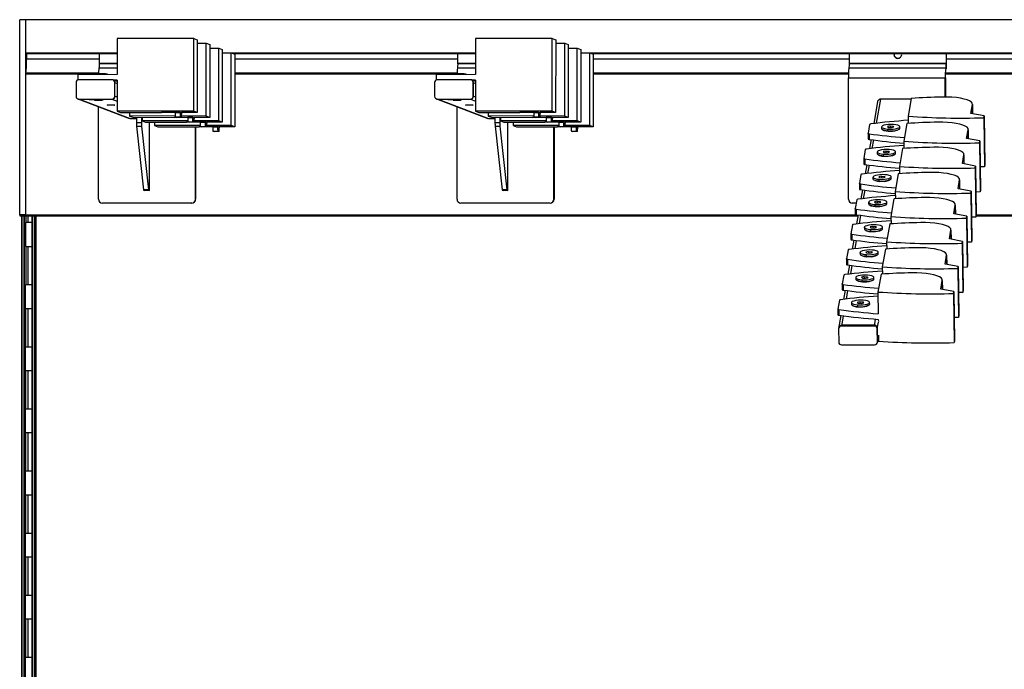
# Model space of a CAD drawing. Header units: millimetres. Extents: x -507 to 502, y -1200 to 1200.
# Tile 3 of 9: x -507 to 1, y -208 to 127. Entities that reach past the tile are written whole.
import ezdxf

# ---------------------------------------------------------------- set-up
doc = ezdxf.new("R2010")
doc.units = ezdxf.units.MM

msp = doc.modelspace()

# ---------------------------------------------------------------- linework, layer by layer
at = {"color": 7, "linetype": 'Continuous', "lineweight": 25}
for p, q in [((493.92, 126.7), (-507.02, 126.7)), ((-507.02, 26.2), (-507.02, 126.7)), ((-504.02, 126.7), (-504.02, 26.2)), ((-456.76, 117), (-456.78, 98.5)), ((-417.27, 116.98), (-456.76, 117)), ((-417.3, 79.49), (-417.27, 116.98)), ((-417.27, 116.98), (-415.5, 116.31)), ((-271.96, 117), (-271.97, 98.5)), ((-232.47, 116.98), (-271.96, 117)), ((-232.5, 79.49), (-232.47, 116.98)), ((-232.47, 116.98), (-230.69, 116.31)), ((-415.5, 116.31), (-415.53, 78.82)), ((-415.5, 114.56), (-410.82, 114.54)), ((-410.85, 77.05), (-410.82, 114.54)), ((-410.82, 114.54), (-409.05, 113.87)), ((-409.05, 113.87), (-409.08, 76.37)), ((-409.05, 112.12), (-404.37, 112.1)), ((-404.4, 74.6), (-404.37, 112.1)), ((-404.37, 112.1), (-402.6, 111.42)), ((-230.69, 116.31), (-230.72, 78.82)), ((-230.69, 114.56), (-226.02, 114.54)), ((-226.05, 77.05), (-226.02, 114.54)), ((-226.02, 114.54), (-224.24, 113.87)), ((-224.24, 113.87), (-224.27, 76.37)), ((-224.24, 112.12), (-219.57, 112.1)), ((-219.6, 74.6), (-219.57, 112.1)), ((-219.57, 112.1), (-217.79, 111.42)), ((-504.02, 109.7), (-456.77, 109.7)), ((-456.77, 109.2), (-504, 109.2)), ((-503.46, 109.2), (-503.46, 106.5)), ((-465.87, 104.31), (-465.88, 109.2)), ((-402.6, 111.42), (-402.63, 73.93)), ((-402.6, 109.7), (-271.96, 109.7)), ((-402.6, 109.67), (-397.92, 109.65)), ((-397.95, 72.16), (-397.92, 109.65)), ((-397.92, 109.65), (-396.15, 108.98)), ((-271.96, 109.2), (-396.73, 109.2)), ((-396.15, 108.98), (-396.18, 71.49)), ((-281.07, 104.31), (-281.08, 109.2)), ((-217.79, 111.42), (-217.82, 73.93)), ((-217.8, 109.7), (490.92, 109.7)), ((-217.8, 109.67), (-213.12, 109.65)), ((-213.15, 72.16), (-213.12, 109.65)), ((-213.12, 109.65), (-211.34, 108.98)), ((490.92, 109.2), (-211.92, 109.2)), ((-211.34, 108.98), (-211.37, 71.49)), ((-79.28, 104.31), (-79.29, 109.2)), ((-54.32, 106.75), (-54.2, 106.86)), ((-29.35, 109.2), (-29.34, 104.31)), ((-29.22, 104.42), (-29.23, 109.2)), ((-503.46, 106.5), (-465.88, 106.5)), ((-456.77, 101.7), (-466.14, 101.7)), ((-465.87, 104.2), (-465.87, 104.31)), ((-465.87, 104.31), (-456.77, 104.31)), ((-465.87, 104.2), (-456.77, 104.2)), ((-396.15, 106.5), (-281.07, 106.5)), ((-271.97, 101.7), (-281.34, 101.7)), ((-281.07, 104.2), (-281.07, 104.31)), ((-281.07, 104.31), (-271.97, 104.31)), ((-281.07, 104.2), (-271.97, 104.2)), ((-211.35, 106.5), (-79.29, 106.5)), ((-29.45, 101.7), (-79.56, 101.7)), ((-79.28, 104.31), (-29.34, 104.31)), ((-79.28, 104.2), (-79.28, 104.31)), ((-79.28, 104.2), (-29.34, 104.2)), ((-29.34, 104.2), (-29.34, 104.31)), ((-29.23, 106.5), (74.55, 106.5)), ((-29.22, 104.2), (-29.22, 104.42)), ((-470.98, 98.7), (-504.02, 98.7)), ((-466.34, 99.2), (-504, 99.2)), ((-476.87, 95.7), (-476.86, 98.35)), ((-456.78, 98.5), (-476.86, 98.35)), ((-471.13, 98.68), (-471.13, 98.41)), ((-466.23, 98.44), (-466.23, 98.76)), ((-281.54, 99.2), (-396.16, 99.2)), ((-286.18, 98.7), (-396.16, 98.7)), ((-271.97, 98.5), (-292.06, 98.35)), ((-292.06, 95.7), (-292.06, 98.35)), ((-281.43, 98.44), (-281.43, 98.76)), ((-79.76, 99.2), (-211.35, 99.2)), ((-79.77, 98.7), (-211.35, 98.7)), ((-79.79, 96.7), (-29.84, 96.7)), ((-79.79, 34.2), (-79.79, 96.7)), ((-29.84, 86.86), (-29.84, 96.7)), ((74.07, 98.7), (-29.72, 98.7)), ((-29.72, 96.7), (-29.72, 86.86)), ((74.08, 99.2), (-29.7, 99.2)), ((-477.95, 94.26), (-477.96, 87.26)), ((-459.47, 95.76), (-476.45, 95.76)), ((-456.78, 94.85), (-458.94, 95.66)), ((-456.78, 95.5), (-458.48, 95.49)), ((-457.98, 87.26), (-457.97, 94.26)), ((-457.97, 94.26), (-456.78, 93.81)), ((-457.91, 87.24), (-457.9, 94.24)), ((-456.78, 95.5), (-456.79, 79.5)), ((-293.15, 94.26), (-293.15, 87.26)), ((-274.66, 95.76), (-291.65, 95.76)), ((-271.98, 94.85), (-274.13, 95.66)), ((-271.97, 95.5), (-273.68, 95.49)), ((-273.17, 87.26), (-273.17, 94.26)), ((-273.17, 94.26), (-271.98, 93.81)), ((-273.1, 87.24), (-273.1, 94.24)), ((-271.97, 95.5), (-271.99, 79.5)), ((-456.79, 86.81), (-457.98, 87.26)), ((-271.98, 86.81), (-273.17, 87.26)), ((-476.99, 85.86), (-450.42, 75.8)), ((-476.46, 85.76), (-459.48, 85.76)), ((-449.89, 75.7), (-476.46, 85.76)), ((-476.39, 85.74), (-459.41, 85.74)), ((-469.26, 85.61), (-469.26, 85.57)), ((-466.38, 34.2), (-466.38, 81.84)), ((-466.33, 85.14), (-466.33, 85.21)), ((-459.88, 82.7), (-459.88, 82.77)), ((-459.48, 85.76), (-456.79, 84.74)), ((-292.18, 85.86), (-265.62, 75.8)), ((-291.65, 85.76), (-274.67, 85.76)), ((-265.09, 75.7), (-291.65, 85.76)), ((-291.59, 85.74), (-274.6, 85.74)), ((-284.45, 85.61), (-284.45, 85.57)), ((-281.57, 34.2), (-281.57, 81.84)), ((-281.53, 85.14), (-281.53, 85.21)), ((-275.08, 82.7), (-275.08, 82.77)), ((-274.67, 85.76), (-271.98, 84.74)), ((-64.78, 84.42), (-66.71, 73.2)), ((-63.3, 85.7), (-65.43, 73.36)), ((-47.47, 85.7), (-63.3, 85.7)), ((-47.39, 86.18), (-48.97, 76.98)), ((-16.6, 78.45), (-15.82, 82.98)), ((-15.82, 82.98), (-15.77, 78.29)), ((-15.75, 78.29), (-15.81, 83.16)), ((-417.3, 79.49), (-456.79, 79.5)), ((-456.79, 79.5), (-455.11, 78.86)), ((-455.11, 78.86), (-433.91, 78.82)), ((-450.34, 78.85), (-450.34, 77.06)), ((-426.8, 77.09), (-450.34, 77.06)), ((-450.34, 77.06), (-448.66, 76.42)), ((-448.66, 76.42), (-427.46, 76.37)), ((-446.8, 76.41), (-446.8, 73.6)), ((-444.3, 76.4), (-444.3, 73.6)), ((-443.89, 76.4), (-443.89, 74.61)), ((-426.83, 78.82), (-433.91, 78.82)), ((-426.17, 76.37), (-427.46, 76.37)), ((-426.83, 79.12), (-424.33, 79.12)), ((-426.83, 79.12), (-426.83, 78.63)), ((-424.33, 78.63), (-426.83, 78.63)), ((-426.74, 76.59), (-424.24, 76.59)), ((-426.74, 76.59), (-426.11, 76.35)), ((-423.61, 76.35), (-426.11, 76.35)), ((-424.33, 79.12), (-423.52, 78.82)), ((-424.33, 78.63), (-424.33, 79.12)), ((-423.61, 76.35), (-424.24, 76.59)), ((-420.38, 76.37), (-423.6, 76.37)), ((-410.85, 77.05), (-423.54, 77.09)), ((-415.53, 78.82), (-423.52, 78.82)), ((-423.52, 78.82), (-423.52, 78.32)), ((-420.38, 76.68), (-417.88, 76.68)), ((-420.38, 76.68), (-420.38, 76.18)), ((-417.88, 76.18), (-420.38, 76.18)), ((-417.88, 76.68), (-417.07, 76.37)), ((-417.88, 76.18), (-417.88, 76.68)), ((-415.53, 78.82), (-417.3, 79.49)), ((-409.08, 76.37), (-417.07, 76.37)), ((-417.07, 76.37), (-417.07, 75.87)), ((-409.08, 76.37), (-410.85, 77.05)), ((-232.5, 79.49), (-271.99, 79.5)), ((-271.99, 79.5), (-270.3, 78.86)), ((-270.3, 78.86), (-249.11, 78.82)), ((-265.54, 78.85), (-265.54, 77.06)), ((-241.99, 77.09), (-265.54, 77.06)), ((-265.54, 77.06), (-263.85, 76.42)), ((-263.85, 76.42), (-242.66, 76.37)), ((-261.99, 76.41), (-261.99, 73.6)), ((-259.5, 76.4), (-259.5, 73.6)), ((-259.09, 76.4), (-259.09, 74.61)), ((-242.02, 78.82), (-249.11, 78.82)), ((-241.36, 76.37), (-242.66, 76.37)), ((-242.02, 79.12), (-239.53, 79.12)), ((-242.02, 79.12), (-242.02, 78.63)), ((-239.53, 78.63), (-242.02, 78.63)), ((-241.93, 76.59), (-239.44, 76.59)), ((-241.93, 76.59), (-241.31, 76.35)), ((-238.81, 76.35), (-241.31, 76.35)), ((-239.53, 79.12), (-238.71, 78.82)), ((-239.53, 78.63), (-239.53, 79.12)), ((-238.81, 76.35), (-239.44, 76.59)), ((-235.58, 76.37), (-238.79, 76.37)), ((-226.05, 77.05), (-238.73, 77.09)), ((-230.72, 78.82), (-238.71, 78.82)), ((-238.71, 78.82), (-238.71, 78.32)), ((-235.57, 76.68), (-235.58, 76.18)), ((-233.08, 76.18), (-235.58, 76.18)), ((-235.57, 76.68), (-233.08, 76.68)), ((-233.08, 76.68), (-232.26, 76.37)), ((-233.08, 76.18), (-233.08, 76.68)), ((-230.72, 78.82), (-232.5, 79.49)), ((-224.27, 76.37), (-232.26, 76.37)), ((-232.26, 76.37), (-232.26, 75.87)), ((-224.27, 76.37), (-226.05, 77.05)), ((-48.97, 76.98), (-48.93, 73.28)), ((-9.83, 77.18), (-16.6, 78.45)), ((-9.99, 76.23), (-9.83, 77.18)), ((-9.99, 76.23), (-9.68, 50.92)), ((-9.83, 77.18), (-9.52, 51.88)), ((-449.89, 75.7), (-450.42, 75.81)), ((-446.8, 75.7), (-449.89, 75.7)), ((-444.3, 73.6), (-446.8, 73.6)), ((-446.74, 71.76), (-444.24, 71.76)), ((-446.74, 71.76), (-443.13, 39.01)), ((-444.24, 71.76), (-440.63, 39.01)), ((-420.35, 74.65), (-443.89, 74.61)), ((-443.89, 74.61), (-442.21, 73.98)), ((-442.21, 73.98), (-421.01, 73.93)), ((-440.15, 38.69), (-440.15, 73.97)), ((-437.44, 73.96), (-437.44, 72.17)), ((-413.9, 72.21), (-437.44, 72.17)), ((-437.44, 72.17), (-435.76, 71.53)), ((-435.76, 71.53), (-414.56, 71.49)), ((-419.72, 73.93), (-421.01, 73.93)), ((-420.29, 74.15), (-417.79, 74.15)), ((-420.29, 74.15), (-419.66, 73.91)), ((-417.16, 73.91), (-419.66, 73.91)), ((-417.16, 73.91), (-417.79, 74.15)), ((-413.93, 73.93), (-417.15, 73.93)), ((-404.4, 74.6), (-417.09, 74.65)), ((-416.43, 34.2), (-416.43, 71.49)), ((-416.31, 71.49), (-416.31, 34.2)), ((-413.27, 71.49), (-414.56, 71.49)), ((-413.93, 74.24), (-411.43, 74.24)), ((-413.93, 74.24), (-413.93, 73.74)), ((-411.43, 73.74), (-413.93, 73.74)), ((-413.84, 71.7), (-411.34, 71.7)), ((-413.84, 71.7), (-413.21, 71.47)), ((-410.71, 71.47), (-413.21, 71.47)), ((-411.43, 74.24), (-410.62, 73.93)), ((-411.43, 73.74), (-411.43, 74.24)), ((-410.71, 71.47), (-411.34, 71.7)), ((-407.48, 71.49), (-410.7, 71.49)), ((-397.95, 72.16), (-410.64, 72.2)), ((-402.63, 73.93), (-410.62, 73.93)), ((-410.62, 73.93), (-410.62, 73.43)), ((-407.48, 71.79), (-404.98, 71.79)), ((-407.48, 71.79), (-407.48, 71.3)), ((-404.98, 71.3), (-407.48, 71.3)), ((-404.98, 71.79), (-404.17, 71.49)), ((-404.98, 71.3), (-404.98, 71.79)), ((-402.63, 73.93), (-404.4, 74.6)), ((-396.18, 71.49), (-404.17, 71.49)), ((-404.17, 71.49), (-404.17, 70.99)), ((-396.18, 71.49), (-397.95, 72.16)), ((-265.09, 75.7), (-265.62, 75.81)), ((-261.99, 75.7), (-265.09, 75.7)), ((-259.5, 73.6), (-261.99, 73.6)), ((-261.94, 71.76), (-259.44, 71.76)), ((-261.94, 71.76), (-258.32, 39.01)), ((-259.44, 71.76), (-255.83, 39.01)), ((-235.54, 74.65), (-259.09, 74.61)), ((-259.09, 74.61), (-257.41, 73.98)), ((-257.41, 73.98), (-236.21, 73.93)), ((-255.35, 38.69), (-255.35, 73.97)), ((-252.64, 73.96), (-252.64, 72.17)), ((-229.1, 72.21), (-252.64, 72.17)), ((-252.64, 72.17), (-250.96, 71.53)), ((-250.96, 71.53), (-229.76, 71.49)), ((-234.91, 73.93), (-236.21, 73.93)), ((-235.48, 74.15), (-232.99, 74.15)), ((-235.48, 74.15), (-234.86, 73.91)), ((-232.36, 73.91), (-234.86, 73.91)), ((-232.36, 73.91), (-232.99, 74.15)), ((-229.13, 73.93), (-232.34, 73.93)), ((-219.6, 74.6), (-232.29, 74.65)), ((-231.62, 34.2), (-231.62, 71.49)), ((-231.51, 71.49), (-231.51, 34.2)), ((-228.46, 71.49), (-229.76, 71.49)), ((-229.13, 74.24), (-226.63, 74.24)), ((-229.13, 74.24), (-229.13, 73.74)), ((-226.63, 73.74), (-229.13, 73.74)), ((-229.04, 71.7), (-226.54, 71.7)), ((-229.04, 71.7), (-228.41, 71.47)), ((-225.91, 71.47), (-228.41, 71.47)), ((-226.63, 74.24), (-225.82, 73.93)), ((-226.63, 73.74), (-226.63, 74.24)), ((-225.91, 71.47), (-226.54, 71.7)), ((-222.68, 71.49), (-225.89, 71.49)), ((-213.15, 72.16), (-225.84, 72.2)), ((-217.82, 73.93), (-225.82, 73.93)), ((-225.82, 73.93), (-225.82, 73.43)), ((-222.68, 71.79), (-220.18, 71.79)), ((-222.68, 71.79), (-222.68, 71.3)), ((-220.18, 71.3), (-222.68, 71.3)), ((-220.18, 71.79), (-219.37, 71.49)), ((-220.18, 71.3), (-220.18, 71.79)), ((-217.82, 73.93), (-219.6, 74.6)), ((-211.37, 71.49), (-219.37, 71.49)), ((-219.37, 71.49), (-219.37, 70.99)), ((-211.37, 71.49), (-213.15, 72.16)), ((-68.86, 72.78), (-69.65, 68.18)), ((-62.69, 71.48), (-62.68, 70.63)), ((-58.34, 71.98), (-59.63, 71.66)), ((-59.63, 71.66), (-59.26, 71.23)), ((-59.26, 71.23), (-57.61, 71.11)), ((-58.34, 71.98), (-56.69, 71.86)), ((-58.34, 71.98), (-58.33, 71.16)), ((-57.61, 71.11), (-56.33, 71.42)), ((-56.33, 71.42), (-56.69, 71.86)), ((-56.69, 71.34), (-56.69, 71.86)), ((-53.25, 70.75), (-53.26, 71.6)), ((-49.61, 73.24), (-51.2, 64.04)), ((-407.39, 69.26), (-404.89, 69.26)), ((-407.39, 69.26), (-406.76, 69.02)), ((-404.26, 69.02), (-406.76, 69.02)), ((-404.26, 69.02), (-404.89, 69.26)), ((-222.59, 69.26), (-220.09, 69.26)), ((-222.59, 69.26), (-221.96, 69.02)), ((-219.46, 69.02), (-221.96, 69.02)), ((-219.46, 69.02), (-220.09, 69.26)), ((-69.65, 68.16), (-69.61, 65.27)), ((-69.16, 67.95), (-69.13, 65.05)), ((-62.51, 70.31), (-62.3, 70.12)), ((-59.41, 69.51), (-59.42, 70.37)), ((-53.68, 70.17), (-53.48, 70.37)), ((-53.62, 70.22), (-53.42, 70.42)), ((-18.83, 65.51), (-18.05, 70.04)), ((-18.05, 70.04), (-17.99, 65.35)), ((-17.97, 65.35), (-18.03, 70.22)), ((-68.13, 64.91), (-68.93, 60.26)), ((-66.91, 64.74), (-67.65, 60.41)), ((-51.2, 64.04), (-51.15, 60.34)), ((-12.05, 64.24), (-18.83, 65.51)), ((-12.22, 63.28), (-12.05, 64.24)), ((-12.22, 63.28), (-11.91, 37.98)), ((-12.05, 64.24), (-11.74, 38.93)), ((-71.08, 59.84), (-71.87, 55.23)), ((-64.92, 58.54), (-64.91, 57.69)), ((-64.73, 57.36), (-64.52, 57.17)), ((-60.57, 59.04), (-61.85, 58.72)), ((-61.85, 58.72), (-61.49, 58.29)), ((-61.63, 56.57), (-61.64, 57.42)), ((-61.49, 58.29), (-59.84, 58.17)), ((-60.57, 59.04), (-58.92, 58.92)), ((-60.57, 59.04), (-60.56, 58.22)), ((-59.84, 58.17), (-58.55, 58.48)), ((-58.55, 58.48), (-58.92, 58.92)), ((-58.91, 58.4), (-58.92, 58.92)), ((-55.91, 57.23), (-55.7, 57.43)), ((-55.85, 57.28), (-55.64, 57.48)), ((-55.48, 57.81), (-55.49, 58.66)), ((-51.84, 60.3), (-53.42, 51.1)), ((-21.05, 52.57), (-20.27, 57.1)), ((-20.27, 57.1), (-20.22, 52.41)), ((-20.2, 52.41), (-20.26, 57.28)), ((-71.87, 55.22), (-71.84, 52.32)), ((-71.39, 55.01), (-71.35, 52.11)), ((-70.36, 51.97), (-71.16, 47.32)), ((-69.13, 51.8), (-69.88, 47.47)), ((-53.42, 51.1), (-53.38, 47.4)), ((-14.28, 51.3), (-21.05, 52.57)), ((-14.44, 50.34), (-14.28, 51.3)), ((-14.28, 51.3), (-13.97, 25.99)), ((-9.68, 50.92), (-11.89, 50.85)), ((-9.52, 51.88), (-9.68, 50.92)), ((-73.31, 46.9), (-74.1, 42.29)), ((-62.79, 46.09), (-64.08, 45.78)), ((-64.08, 45.78), (-63.71, 45.35)), ((-62.79, 46.09), (-61.14, 45.98)), ((-62.79, 46.09), (-62.78, 45.28)), ((-60.78, 45.54), (-61.14, 45.98)), ((-61.14, 45.45), (-61.14, 45.98)), ((-57.7, 44.86), (-57.71, 45.72)), ((-54.07, 47.36), (-55.65, 38.16)), ((-14.44, 50.34), (-14.13, 25.04)), ((-74.1, 42.28), (-74.06, 39.38)), ((-73.61, 42.07), (-73.58, 39.17)), ((-67.14, 45.6), (-67.13, 44.75)), ((-66.96, 44.42), (-66.75, 44.23)), ((-63.86, 43.63), (-63.87, 44.48)), ((-63.71, 45.35), (-62.06, 45.23)), ((-62.06, 45.23), (-60.78, 45.54)), ((-58.13, 44.29), (-57.93, 44.48)), ((-58.07, 44.34), (-57.87, 44.54)), ((-23.28, 39.63), (-22.5, 44.16)), ((-22.5, 44.16), (-22.44, 39.47)), ((-22.42, 39.47), (-22.49, 44.34)), ((-440.63, 39.01), (-443.13, 39.01)), ((-443.09, 38.86), (-440.6, 38.86)), ((-443.09, 38.86), (-442.65, 38.69)), ((-440.15, 38.69), (-442.65, 38.69)), ((-440.6, 38.86), (-440.15, 38.69)), ((-255.83, 39.01), (-258.32, 39.01)), ((-258.29, 38.86), (-255.79, 38.86)), ((-258.29, 38.86), (-257.85, 38.69)), ((-255.35, 38.69), (-257.85, 38.69)), ((-255.79, 38.86), (-255.35, 38.69)), ((-72.58, 39.03), (-73.38, 34.38)), ((-71.36, 38.86), (-72.1, 34.53)), ((-55.65, 38.16), (-55.6, 34.46)), ((-16.5, 38.36), (-23.28, 39.63)), ((-16.67, 37.4), (-16.5, 38.36)), ((-16.67, 37.4), (-16.36, 12.1)), ((-16.5, 38.36), (-16.19, 13.05)), ((-11.91, 37.98), (-14.11, 37.91)), ((-11.74, 38.93), (-11.91, 37.98)), ((-418.31, 32.2), (-464.38, 32.2)), ((-416.31, 34.2), (-416.43, 34.2)), ((-233.51, 32.2), (-279.57, 32.2)), ((-231.51, 34.2), (-231.62, 34.2)), ((-75.83, 32.2), (-77.79, 32.2)), ((-75.53, 33.96), (-76.32, 29.35)), ((-69.37, 32.66), (-69.36, 31.81)), ((-69.18, 31.48), (-68.97, 31.29)), ((-65.02, 33.15), (-66.3, 32.84)), ((-66.3, 32.84), (-65.94, 32.4)), ((-66.08, 30.69), (-66.1, 31.54)), ((-65.94, 32.4), (-64.29, 32.29)), ((-65.02, 33.15), (-63.37, 33.04)), ((-65.02, 33.15), (-65.01, 32.34)), ((-64.29, 32.29), (-63, 32.6)), ((-63, 32.6), (-63.37, 33.04)), ((-63.36, 32.51), (-63.37, 33.04)), ((-60.36, 31.35), (-60.15, 31.54)), ((-60.3, 31.4), (-60.1, 31.6)), ((-59.93, 31.92), (-59.94, 32.78)), ((-56.29, 34.42), (-57.87, 25.22)), ((-25.5, 26.69), (-24.72, 31.22)), ((-24.72, 31.22), (-24.67, 26.53)), ((-24.65, 26.53), (-24.71, 31.4)), ((-504.02, 26.2), (-507.02, 26.2)), ((-506.99, 25.7), (-500.76, 25.7)), ((-506.01, 25.7), (-506.01, -1200)), ((-505.67, -1199.65), (-505.67, 25.7)), ((-504.87, 25.7), (-504.87, -1198.85)), ((-504.51, -1198.5), (-504.51, 25.7)), ((-504.02, 26.2), (-75.61, 26.2)), ((-504, 25.7), (-74.88, 25.7)), ((-503.83, 25.7), (-503.83, 22.2)), ((-502.81, 25.7), (-502.81, 22.2)), ((-500.76, 25.7), (-500.76, -1194.75)), ((-500.43, -1194.4), (-500.43, 25.7)), ((-499.63, 25.7), (-499.63, -1193.6)), ((-499.26, -1193.25), (-499.26, 25.7)), ((-498.74, 25.7), (-498.74, -1193.25)), ((-498.57, -1192.55), (-498.57, 25.7)), ((-76.32, 29.34), (-76.29, 26.44)), ((-75.84, 29.12), (-75.8, 26.23)), ((-74.81, 26.09), (-75.61, 21.44)), ((-73.58, 25.92), (-74.33, 21.59)), ((-18.73, 25.42), (-25.5, 26.69)), ((-18.89, 24.46), (-18.73, 25.42)), ((-18.73, 25.42), (-18.42, 0.11)), ((-13.97, 25.99), (-14.13, 25.04)), ((-14.02, 25.7), (78.96, 25.7)), ((-13.97, 26.2), (78.22, 26.2)), ((-503.98, 22.2), (-503.98, 9.8)), ((-500.76, 22.2), (-503.98, 22.2)), ((-77.76, 21.02), (-78.55, 16.41)), ((-58.52, 21.48), (-60.1, 12.28)), ((-57.87, 25.22), (-57.83, 21.52)), ((-18.89, 24.46), (-18.58, -0.85)), ((-14.13, 25.04), (-16.34, 24.97)), ((-78.55, 16.4), (-78.51, 13.5)), ((-78.06, 16.18), (-78.03, 13.29)), ((-71.59, 19.72), (-71.58, 18.87)), ((-71.41, 18.54), (-71.2, 18.35)), ((-67.24, 20.21), (-68.53, 19.9)), ((-68.53, 19.9), (-68.16, 19.46)), ((-68.31, 17.75), (-68.32, 18.6)), ((-68.16, 19.46), (-66.51, 19.35)), ((-67.24, 20.21), (-65.59, 20.09)), ((-67.24, 20.21), (-67.23, 19.4)), ((-66.51, 19.35), (-65.23, 19.66)), ((-65.23, 19.66), (-65.59, 20.09)), ((-65.59, 19.57), (-65.59, 20.09)), ((-62.58, 18.41), (-62.38, 18.6)), ((-62.53, 18.46), (-62.32, 18.65)), ((-62.15, 18.98), (-62.16, 19.84)), ((-27.73, 13.75), (-26.95, 18.27)), ((-26.95, 18.27), (-26.89, 13.59)), ((-26.88, 13.59), (-26.94, 18.46)), ((-77.03, 13.15), (-77.83, 8.5)), ((-75.81, 12.98), (-76.55, 8.65)), ((-60.1, 12.28), (-60.05, 8.58)), ((-20.95, 12.48), (-27.73, 13.75)), ((-21.12, 11.52), (-20.95, 12.48)), ((-21.12, 11.52), (-20.81, -13.79)), ((-20.95, 12.48), (-20.64, -12.83)), ((-16.36, 12.1), (-18.56, 12.03)), ((-16.19, 13.05), (-16.36, 12.1)), ((-503.98, 9.8), (-500.76, 9.8)), ((-503.83, 9.8), (-503.83, -9.8)), ((-502.81, 9.8), (-502.81, -9.8)), ((-79.98, 8.07), (-80.77, 3.47)), ((-73.82, 6.78), (-73.81, 5.93)), ((-73.63, 5.6), (-73.42, 5.41)), ((-69.47, 7.27), (-70.75, 6.96)), ((-70.75, 6.96), (-70.39, 6.52)), ((-70.53, 4.81), (-70.55, 5.66)), ((-70.39, 6.52), (-68.74, 6.4)), ((-69.47, 7.27), (-67.82, 7.15)), ((-69.47, 7.27), (-69.46, 6.46)), ((-68.74, 6.4), (-67.45, 6.72)), ((-67.45, 6.72), (-67.82, 7.15)), ((-67.81, 6.63), (-67.82, 7.15)), ((-64.81, 5.47), (-64.6, 5.66)), ((-64.75, 5.52), (-64.55, 5.71)), ((-64.38, 6.04), (-64.39, 6.9)), ((-60.74, 8.54), (-62.32, -0.66)), ((-29.95, 0.81), (-29.18, 5.33)), ((-29.18, 5.33), (-29.12, 0.65)), ((-29.1, 0.65), (-29.16, 5.52)), ((-80.77, 3.46), (-80.74, 0.56)), ((-80.29, 3.24), (-80.25, 0.35)), ((-79.26, 0.2), (-80.06, -4.44)), ((-78.03, 0.04), (-78.78, -4.29)), ((-23.18, -0.46), (-29.95, 0.81)), ((-18.42, 0.11), (-18.58, -0.85)), ((-82.21, -4.87), (-83, -9.47)), ((-62.97, -4.41), (-64.55, -13.6)), ((-62.32, -0.66), (-62.28, -4.36)), ((-23.34, -1.42), (-23.18, -0.46)), ((-23.34, -1.42), (-23.03, -26.73)), ((-23.18, -0.46), (-22.87, -25.77)), ((-18.58, -0.85), (-20.79, -0.91)), ((-503.98, -22.2), (-503.98, -9.8)), ((-503.98, -9.8), (-500.76, -9.8)), ((-83, -9.48), (-82.96, -12.38)), ((-82.51, -9.7), (-82.48, -12.6)), ((-76.04, -6.16), (-76.03, -7.02)), ((-75.86, -7.34), (-75.65, -7.53)), ((-71.69, -5.67), (-72.98, -5.98)), ((-72.98, -5.98), (-72.61, -6.42)), ((-72.76, -8.13), (-72.77, -7.28)), ((-72.61, -6.42), (-70.96, -6.54)), ((-71.69, -5.67), (-70.04, -5.79)), ((-71.69, -5.67), (-71.68, -6.48)), ((-70.96, -6.54), (-69.68, -6.22)), ((-69.68, -6.22), (-70.04, -5.79)), ((-70.04, -6.31), (-70.04, -5.79)), ((-67.03, -7.47), (-66.83, -7.28)), ((-66.98, -7.42), (-66.77, -7.23)), ((-66.6, -6.9), (-66.61, -6.04)), ((-32.18, -12.14), (-31.4, -7.61)), ((-31.4, -7.61), (-31.34, -12.29)), ((-31.33, -12.3), (-31.39, -7.42)), ((-81.48, -12.74), (-82.28, -17.38)), ((-80.26, -12.91), (-81, -17.23)), ((-64.55, -13.6), (-64.41, -24.81)), ((-25.4, -13.4), (-32.18, -12.14)), ((-25.57, -14.36), (-25.4, -13.4)), ((-25.57, -14.36), (-25.26, -39.67)), ((-25.4, -13.4), (-25.09, -38.71)), ((-20.81, -13.79), (-23.01, -13.85)), ((-20.64, -12.83), (-20.81, -13.79)), ((-84.43, -17.81), (-85.22, -22.41)), ((-78.27, -19.1), (-78.26, -19.96)), ((-78.08, -20.28), (-77.87, -20.47)), ((-73.92, -18.61), (-75.2, -18.93)), ((-75.2, -18.93), (-74.84, -19.36)), ((-74.99, -21.08), (-75, -20.22)), ((-74.84, -19.36), (-73.19, -19.48)), ((-73.92, -18.61), (-72.27, -18.73)), ((-73.92, -18.61), (-73.91, -19.43)), ((-73.19, -19.48), (-71.9, -19.16)), ((-71.9, -19.16), (-72.27, -18.73)), ((-72.26, -19.25), (-72.27, -18.73)), ((-69.26, -20.41), (-69.05, -20.22)), ((-69.2, -20.36), (-69, -20.17)), ((-68.83, -19.84), (-68.84, -18.99)), ((-500.76, -22.2), (-503.98, -22.2)), ((-503.83, -41.8), (-503.83, -22.2)), ((-502.81, -22.2), (-502.81, -41.8)), ((-85.23, -22.42), (-85.19, -25.32)), ((-84.74, -22.64), (-84.7, -25.54)), ((-83.71, -25.68), (-84.86, -32.35)), ((-82.48, -25.85), (-83.4, -31.16)), ((-66.42, -31.16), (-65.8, -27.6)), ((-64.9, -32.61), (-64.31, -29.16)), ((-64.37, -27.71), (-64.36, -28.78)), ((-23.03, -26.73), (-25.24, -26.79)), ((-22.87, -25.77), (-23.03, -26.73)), ((-84.88, -32.61), (-84.79, -39.37)), ((-66.42, -31.16), (-83.4, -31.16)), ((-66.35, -30.77), (-83.33, -30.77)), ((-64.82, -39.37), (-64.9, -32.61)), ((-64.75, -38.98), (-64.83, -32.22)), ((-64.84, -39.62), (-64.24, -36.17)), ((-64.22, -35.92), (-64.82, -39.37)), ((-64.77, -39.23), (-64.75, -38.98)), ((-64.27, -36.32), (-64.23, -38.91)), ((-25.09, -38.71), (-25.26, -39.67)), ((-503.98, -54.2), (-503.98, -41.8)), ((-503.98, -41.8), (-500.76, -41.8)), ((-83.28, -40.82), (-66.3, -40.82)), ((-500.76, -54.2), (-503.98, -54.2)), ((-503.83, -73.8), (-503.83, -54.2)), ((-502.81, -54.2), (-502.81, -73.8)), ((-503.98, -86.2), (-503.98, -73.8)), ((-503.98, -73.8), (-500.76, -73.8)), ((-500.76, -86.2), (-503.98, -86.2)), ((-503.83, -105.8), (-503.83, -86.2)), ((-502.81, -86.2), (-502.81, -105.8)), ((-503.98, -118.2), (-503.98, -105.8)), ((-503.98, -105.8), (-500.76, -105.8)), ((-500.76, -118.2), (-503.98, -118.2)), ((-503.83, -137.8), (-503.83, -118.2)), ((-502.81, -118.2), (-502.81, -137.8)), ((-503.98, -150.2), (-503.98, -137.8)), ((-503.98, -137.8), (-500.76, -137.8)), ((-500.76, -150.2), (-503.98, -150.2)), ((-503.83, -169.8), (-503.83, -150.2)), ((-502.81, -150.2), (-502.81, -169.8)), ((-503.98, -182.2), (-503.98, -169.8)), ((-503.98, -169.8), (-500.76, -169.8)), ((-500.76, -182.2), (-503.98, -182.2)), ((-503.83, -201.8), (-503.83, -182.2)), ((-502.81, -182.2), (-502.81, -201.8)), ((-503.98, -214.2), (-503.98, -201.8)), ((-503.98, -201.8), (-500.76, -201.8))]:
    msp.add_line(p, q, dxfattribs=at)
at = {"color": 7, "linetype": 'Continuous', "lineweight": 25, "flags": 128}
for points in [[(-54.2, 106.86), (-53.44, 107.01), (-52.89, 107.35)], [(-15.82, 82.98), (-15.92, 83.62), (-16.42, 84.24), (-17.31, 84.82), (-18.56, 85.36), (-20.15, 85.83), (-22.03, 86.23), (-24.15, 86.53), (-26.45, 86.74), (-28.86, 86.85), (-31.33, 86.85)], [(-476.92, 85.83), (-476.68, 85.77), (-476.39, 85.74)], [(-476.92, 85.83), (-476.68, 85.77), (-476.39, 85.74)], [(-470.48, 85.55), (-470.99, 85.57), (-471.16, 85.59), (-470.97, 85.61), (-470.44, 85.63), (-469.62, 85.64), (-468.6, 85.65), (-467.47, 85.65), (-466.34, 85.65), (-465.33, 85.64), (-464.53, 85.62)], [(-467.36, 85.53), (-468.46, 85.54), (-469.45, 85.55), (-470.2, 85.56), (-470.63, 85.58), (-470.68, 85.6), (-470.35, 85.62), (-469.67, 85.63), (-468.74, 85.64), (-467.65, 85.64)], [(-464.53, 85.62), (-464.02, 85.6), (-463.86, 85.58), (-464.05, 85.57), (-464.57, 85.55), (-465.39, 85.53), (-466.41, 85.53), (-467.54, 85.52), (-468.67, 85.53), (-469.68, 85.54), (-470.48, 85.55)], [(-469.26, 85.57), (-469.6, 85.58), (-469.63, 85.6), (-469.33, 85.61), (-468.75, 85.62), (-467.99, 85.63), (-467.15, 85.62), (-466.36, 85.62), (-465.75, 85.61)], [(-465.75, 85.61), (-465.41, 85.6), (-465.39, 85.58), (-465.68, 85.57), (-466.26, 85.56), (-467.03, 85.55), (-467.86, 85.55), (-468.65, 85.56), (-469.26, 85.57)], [(-466.33, 85.14), (-467.1, 85.15), (-467.77, 85.15), (-468.23, 85.16), (-468.42, 85.18), (-468.3, 85.19), (-467.9, 85.2), (-467.27, 85.21), (-466.52, 85.21)], [(-467.65, 85.64), (-466.55, 85.64), (-465.56, 85.63), (-464.81, 85.62), (-464.38, 85.6), (-464.33, 85.58), (-464.66, 85.56), (-465.34, 85.55), (-466.27, 85.54), (-467.36, 85.53)], [(-466.52, 85.21), (-465.74, 85.21), (-465.08, 85.2), (-464.61, 85.19), (-464.43, 85.18), (-464.54, 85.16), (-464.95, 85.15), (-465.57, 85.15), (-466.33, 85.14)], [(-459.88, 82.7), (-460.65, 82.7), (-461.32, 82.71), (-461.79, 82.72), (-461.97, 82.73), (-461.86, 82.75), (-461.45, 82.76), (-460.82, 82.77), (-460.07, 82.77)], [(-460.07, 82.77), (-459.3, 82.77), (-458.63, 82.76), (-458.16, 82.75), (-457.98, 82.73), (-458.09, 82.72), (-458.5, 82.71), (-459.12, 82.7), (-459.88, 82.7)], [(-292.12, 85.83), (-291.88, 85.77), (-291.59, 85.74)], [(-292.12, 85.83), (-291.88, 85.77), (-291.59, 85.74)], [(-285.68, 85.55), (-286.19, 85.57), (-286.35, 85.59), (-286.16, 85.61), (-285.63, 85.63), (-284.82, 85.64), (-283.8, 85.65), (-282.67, 85.65), (-281.54, 85.65), (-280.53, 85.64), (-279.73, 85.62)], [(-282.56, 85.53), (-283.66, 85.54), (-284.64, 85.55), (-285.4, 85.56), (-285.83, 85.58), (-285.88, 85.6), (-285.54, 85.62), (-284.87, 85.63), (-283.93, 85.64), (-282.85, 85.64)], [(-279.73, 85.62), (-279.22, 85.6), (-279.05, 85.58), (-279.24, 85.57), (-279.77, 85.55), (-280.59, 85.53), (-281.61, 85.53), (-282.74, 85.52), (-283.87, 85.53), (-284.88, 85.54), (-285.68, 85.55)], [(-284.45, 85.57), (-284.8, 85.58), (-284.82, 85.6), (-284.52, 85.61), (-283.95, 85.62), (-283.18, 85.63), (-282.35, 85.62), (-281.56, 85.62), (-280.95, 85.61)], [(-280.95, 85.61), (-280.61, 85.6), (-280.58, 85.58), (-280.88, 85.57), (-281.46, 85.56), (-282.22, 85.55), (-283.06, 85.55), (-283.84, 85.56), (-284.45, 85.57)], [(-281.53, 85.14), (-282.3, 85.15), (-282.97, 85.15), (-283.43, 85.16), (-283.62, 85.18), (-283.5, 85.19), (-283.1, 85.2), (-282.47, 85.21), (-281.71, 85.21)], [(-282.85, 85.64), (-281.75, 85.64), (-280.76, 85.63), (-280.01, 85.62), (-279.58, 85.6), (-279.53, 85.58), (-279.86, 85.56), (-280.54, 85.55), (-281.47, 85.54), (-282.56, 85.53)], [(-281.71, 85.21), (-280.94, 85.21), (-280.27, 85.2), (-279.81, 85.19), (-279.62, 85.18), (-279.74, 85.16), (-280.14, 85.15), (-280.77, 85.15), (-281.53, 85.14)], [(-275.08, 82.7), (-275.85, 82.7), (-276.52, 82.71), (-276.98, 82.72), (-277.17, 82.73), (-277.05, 82.75), (-276.65, 82.76), (-276.02, 82.77), (-275.26, 82.77)], [(-275.26, 82.77), (-274.49, 82.77), (-273.82, 82.76), (-273.36, 82.75), (-273.17, 82.73), (-273.29, 82.72), (-273.69, 82.71), (-274.32, 82.7), (-275.08, 82.7)], [(-56.53, 72.72), (-57.86, 72.76), (-59.19, 72.71), (-60.42, 72.56), (-61.46, 72.32), (-62.21, 72.03), (-62.63, 71.69), (-62.66, 71.35), (-62.31, 71.01), (-61.62, 70.73), (-60.63, 70.5), (-59.42, 70.37)], [(-59.42, 70.37), (-58.1, 70.32), (-56.76, 70.38), (-55.53, 70.53), (-54.49, 70.76), (-53.74, 71.06), (-53.33, 71.39), (-53.29, 71.74), (-53.64, 72.07), (-54.34, 72.36), (-55.33, 72.58), (-56.53, 72.72)], [(-18.05, 70.04), (-18.14, 70.68), (-18.64, 71.3), (-19.53, 71.88), (-20.79, 72.42), (-22.38, 72.89), (-24.26, 73.28), (-26.37, 73.59), (-28.67, 73.8), (-31.09, 73.91), (-33.56, 73.91)], [(-69.16, 67.95), (-69.27, 67.97), (-69.37, 67.99), (-69.46, 68.01), (-69.53, 68.04), (-69.59, 68.07), (-69.62, 68.11), (-69.65, 68.14), (-69.65, 68.18)], [(-62.68, 70.63), (-62.67, 70.53), (-62.5, 70.3), (-62.16, 70.08), (-61.66, 69.89), (-61.02, 69.72), (-60.26, 69.6), (-59.41, 69.51)], [(-53.48, 70.37), (-53.28, 70.6), (-53.25, 70.75)], [(-69.61, 65.27), (-69.61, 65.24), (-69.59, 65.21), (-69.55, 65.18), (-69.49, 65.15), (-69.42, 65.12), (-69.34, 65.09), (-69.24, 65.07), (-69.13, 65.05)], [(-20.27, 57.1), (-20.37, 57.74), (-20.87, 58.36), (-21.76, 58.94), (-23.01, 59.48), (-24.6, 59.95), (-26.48, 60.34), (-28.6, 60.65), (-30.9, 60.86), (-33.31, 60.97), (-35.78, 60.97)], [(-64.91, 57.69), (-64.89, 57.59), (-64.73, 57.36), (-64.39, 57.14), (-63.88, 56.95), (-63.24, 56.78), (-62.48, 56.66), (-61.63, 56.57)], [(-58.76, 59.78), (-60.08, 59.82), (-61.41, 59.77), (-62.65, 59.62), (-63.69, 59.38), (-64.44, 59.09), (-64.85, 58.75), (-64.88, 58.41), (-64.54, 58.07), (-63.84, 57.79), (-62.85, 57.56), (-61.64, 57.42)], [(-61.64, 57.42), (-60.32, 57.38), (-58.99, 57.44), (-57.75, 57.59), (-56.72, 57.82), (-55.96, 58.12), (-55.55, 58.45), (-55.52, 58.8), (-55.87, 59.13), (-56.56, 59.42), (-57.55, 59.64), (-58.76, 59.78)], [(-55.7, 57.43), (-55.51, 57.66), (-55.48, 57.81)], [(-71.39, 55.01), (-71.5, 55.03), (-71.6, 55.05), (-71.68, 55.07), (-71.76, 55.1), (-71.81, 55.13), (-71.85, 55.17), (-71.87, 55.2), (-71.87, 55.23)], [(-71.84, 52.32), (-71.83, 52.3), (-71.81, 52.27), (-71.78, 52.24), (-71.72, 52.2), (-71.65, 52.18), (-71.56, 52.15), (-71.46, 52.13), (-71.35, 52.11)], [(-60.98, 46.84), (-62.31, 46.88), (-63.64, 46.83), (-64.87, 46.67), (-65.91, 46.44), (-66.66, 46.15), (-67.08, 45.81), (-67.11, 45.46), (-66.76, 45.13), (-66.07, 44.84), (-65.08, 44.62), (-63.87, 44.48)], [(-63.87, 44.48), (-62.55, 44.44), (-61.21, 44.5), (-59.98, 44.65), (-58.94, 44.88), (-58.19, 45.18), (-57.78, 45.51), (-57.75, 45.86), (-58.09, 46.19), (-58.79, 46.48), (-59.78, 46.7), (-60.98, 46.84)], [(-22.5, 44.16), (-22.59, 44.79), (-23.09, 45.41), (-23.98, 46), (-25.24, 46.54), (-26.83, 47.01), (-28.71, 47.4), (-30.82, 47.71), (-33.12, 47.92), (-35.54, 48.02), (-38.01, 48.03)], [(-73.61, 42.07), (-73.72, 42.08), (-73.82, 42.11), (-73.91, 42.13), (-73.98, 42.16), (-74.04, 42.19), (-74.07, 42.22), (-74.1, 42.26), (-74.1, 42.29)], [(-67.13, 44.75), (-67.12, 44.65), (-66.95, 44.42), (-66.61, 44.2), (-66.11, 44.01), (-65.47, 43.84), (-64.71, 43.71), (-63.86, 43.63)], [(-57.93, 44.48), (-57.73, 44.72), (-57.7, 44.86)], [(-74.06, 39.38), (-74.06, 39.36), (-74.04, 39.33), (-74, 39.29), (-73.94, 39.26), (-73.87, 39.23), (-73.79, 39.21), (-73.69, 39.19), (-73.58, 39.17)], [(-69.36, 31.81), (-69.34, 31.71), (-69.18, 31.48), (-68.84, 31.26), (-68.34, 31.06), (-67.69, 30.9), (-66.93, 30.77), (-66.08, 30.69)], [(-63.21, 33.9), (-64.53, 33.94), (-65.87, 33.88), (-67.1, 33.73), (-68.14, 33.5), (-68.89, 33.21), (-69.3, 32.87), (-69.33, 32.52), (-68.99, 32.19), (-68.29, 31.9), (-67.3, 31.68), (-66.1, 31.54)], [(-66.1, 31.54), (-64.77, 31.5), (-63.44, 31.56), (-62.21, 31.71), (-61.17, 31.94), (-60.41, 32.23), (-60, 32.57), (-59.97, 32.92), (-60.32, 33.25), (-61.01, 33.54), (-62, 33.76), (-63.21, 33.9)], [(-60.15, 31.54), (-59.96, 31.78), (-59.93, 31.92)], [(-24.72, 31.22), (-24.82, 31.85), (-25.32, 32.47), (-26.21, 33.06), (-27.46, 33.6), (-29.05, 34.07), (-30.93, 34.46), (-33.05, 34.77), (-35.35, 34.98), (-37.76, 35.08), (-40.23, 35.09)], [(-75.84, 29.12), (-75.95, 29.14), (-76.05, 29.17), (-76.13, 29.19), (-76.21, 29.22), (-76.26, 29.25), (-76.3, 29.28), (-76.32, 29.32), (-76.32, 29.35)], [(-76.29, 26.44), (-76.28, 26.42), (-76.26, 26.39), (-76.23, 26.35), (-76.17, 26.32), (-76.1, 26.29), (-76.01, 26.27), (-75.91, 26.25), (-75.8, 26.23)], [(-65.43, 20.96), (-66.76, 21), (-68.09, 20.94), (-69.32, 20.79), (-70.36, 20.56), (-71.12, 20.26), (-71.53, 19.93), (-71.56, 19.58), (-71.21, 19.25), (-70.52, 18.96), (-69.53, 18.74), (-68.32, 18.6)], [(-68.32, 18.6), (-67, 18.56), (-65.66, 18.62), (-64.43, 18.77), (-63.39, 19), (-62.64, 19.29), (-62.23, 19.63), (-62.2, 19.98), (-62.54, 20.31), (-63.24, 20.6), (-64.23, 20.82), (-65.43, 20.96)], [(-26.95, 18.27), (-27.04, 18.91), (-27.54, 19.53), (-28.43, 20.12), (-29.69, 20.66), (-31.28, 21.13), (-33.16, 21.52), (-35.27, 21.83), (-37.57, 22.04), (-39.99, 22.14), (-42.46, 22.14)], [(-78.06, 16.18), (-78.17, 16.2), (-78.27, 16.22), (-78.36, 16.25), (-78.43, 16.28), (-78.49, 16.31), (-78.52, 16.34), (-78.55, 16.38), (-78.55, 16.41)], [(-71.58, 18.87), (-71.57, 18.77), (-71.4, 18.54), (-71.06, 18.32), (-70.56, 18.12), (-69.92, 17.96), (-69.16, 17.83), (-68.31, 17.75)], [(-62.38, 18.6), (-62.18, 18.84), (-62.15, 18.98)], [(-78.51, 13.5), (-78.51, 13.48), (-78.49, 13.45), (-78.45, 13.41), (-78.4, 13.38), (-78.32, 13.35), (-78.24, 13.33), (-78.14, 13.3), (-78.03, 13.29)], [(-73.81, 5.93), (-73.79, 5.83), (-73.63, 5.6), (-73.29, 5.38), (-72.79, 5.18), (-72.14, 5.02), (-71.38, 4.89), (-70.53, 4.81)], [(-67.66, 8.02), (-68.98, 8.06), (-70.32, 8), (-71.55, 7.85), (-72.59, 7.62), (-73.34, 7.32), (-73.75, 6.99), (-73.78, 6.64), (-73.44, 6.31), (-72.74, 6.02), (-71.75, 5.8), (-70.55, 5.66)], [(-70.55, 5.66), (-69.22, 5.62), (-67.89, 5.67), (-66.66, 5.82), (-65.62, 6.06), (-64.87, 6.35), (-64.45, 6.69), (-64.42, 7.03), (-64.77, 7.37), (-65.46, 7.65), (-66.45, 7.88), (-67.66, 8.02)], [(-64.6, 5.66), (-64.41, 5.9), (-64.38, 6.04)], [(-29.18, 5.33), (-29.27, 5.97), (-29.77, 6.59), (-30.66, 7.18), (-31.91, 7.71), (-33.5, 8.19), (-35.38, 8.58), (-37.5, 8.89), (-39.8, 9.09), (-42.21, 9.2), (-44.68, 9.2)], [(-80.29, 3.24), (-80.4, 3.26), (-80.5, 3.28), (-80.58, 3.31), (-80.66, 3.34), (-80.71, 3.37), (-80.75, 3.4), (-80.77, 3.44), (-80.77, 3.47)], [(-80.74, 0.56), (-80.74, 0.54), (-80.71, 0.5), (-80.68, 0.47), (-80.62, 0.44), (-80.55, 0.41), (-80.46, 0.39), (-80.36, 0.36), (-80.25, 0.35)], [(-69.89, -4.93), (-71.21, -4.88), (-72.54, -4.94), (-73.78, -5.09), (-74.81, -5.32), (-75.57, -5.62), (-75.98, -5.95), (-76.01, -6.3), (-75.66, -6.63), (-74.97, -6.92), (-73.98, -7.14), (-72.77, -7.28)], [(-72.77, -7.28), (-71.45, -7.32), (-70.11, -7.27), (-68.88, -7.12), (-67.84, -6.88), (-67.09, -6.59), (-66.68, -6.25), (-66.65, -5.91), (-66.99, -5.57), (-67.69, -5.29), (-68.68, -5.06), (-69.89, -4.93)], [(-31.4, -7.61), (-31.49, -6.97), (-31.99, -6.35), (-32.88, -5.76), (-34.14, -5.23), (-35.73, -4.76), (-37.61, -4.36), (-39.72, -4.06), (-42.02, -3.85), (-44.44, -3.74), (-46.91, -3.74)], [(-82.51, -9.7), (-82.63, -9.68), (-82.72, -9.66), (-82.81, -9.63), (-82.88, -9.6), (-82.94, -9.57), (-82.98, -9.54), (-83, -9.51), (-83, -9.47)], [(-76.03, -7.02), (-76.02, -7.11), (-75.85, -7.34), (-75.51, -7.56), (-75.01, -7.76), (-74.37, -7.92), (-73.61, -8.05), (-72.76, -8.13)], [(-66.83, -7.28), (-66.63, -7.04), (-66.6, -6.9)], [(-82.96, -12.38), (-82.96, -12.4), (-82.94, -12.44), (-82.9, -12.47), (-82.85, -12.5), (-82.77, -12.53), (-82.69, -12.55), (-82.59, -12.58), (-82.48, -12.6)], [(-78.26, -19.96), (-78.24, -20.05), (-78.08, -20.29), (-77.74, -20.5), (-77.24, -20.7), (-76.59, -20.86), (-75.83, -20.99), (-74.99, -21.08)], [(-72.11, -17.87), (-73.43, -17.82), (-74.77, -17.88), (-76, -18.03), (-77.04, -18.26), (-77.79, -18.56), (-78.2, -18.89), (-78.24, -19.24), (-77.89, -19.57), (-77.19, -19.86), (-76.2, -20.08), (-75, -20.22)], [(-75, -20.22), (-73.67, -20.26), (-72.34, -20.21), (-71.11, -20.06), (-70.07, -19.83), (-69.32, -19.53), (-68.9, -19.19), (-68.87, -18.85), (-69.22, -18.52), (-69.91, -18.23), (-70.9, -18), (-72.11, -17.87)], [(-69.05, -20.22), (-68.86, -19.98), (-68.83, -19.84)], [(-84.74, -22.64), (-84.85, -22.62), (-84.95, -22.6), (-85.04, -22.57), (-85.11, -22.54), (-85.16, -22.51), (-85.2, -22.48), (-85.22, -22.45), (-85.22, -22.41)], [(-85.19, -25.32), (-85.19, -25.34), (-85.16, -25.38), (-85.13, -25.41), (-85.07, -25.44), (-85, -25.47), (-84.91, -25.5), (-84.81, -25.52), (-84.7, -25.54)]]:
    msp.add_lwpolyline(points, dxfattribs=at)
at = {"color": 7, "linetype": 'Continuous', "lineweight": 25}
for centre, radius, start, end in [((-501.29, 109.58), 2.73, 177.3843, 187.8915), ((-54.32, 108.75), 2, 167.1026, 269.989), ((-54.2, 108.86), 2, 170.2889, 269.9872), ((-54.32, 108.75), 1.99, 270.0015, 13.1895), ((-543.33, 104.68), 39.9, 352.1085, 2.6157), ((-452.55, 99.25), 13.82, 169.792, 182.0439), ((-479.53, 103.58), 13.67, 352.1085, 2.6157), ((-267.74, 99.25), 13.82, 169.792, 182.0439), ((-294.72, 103.58), 13.67, 352.1085, 2.6157), ((-52.48, 97.95), 27.33, 172.1085, 182.6157), ((-92.94, 103.58), 13.67, 352.1085, 2.6157), ((-2.54, 97.95), 27.33, 172.1085, 182.6157), ((-42.99, 103.58), 13.67, 352.1085, 2.6157), ((-121.99, 104.11), 92.77, 358.3477, 0.0576), ((-501.29, 98.82), 2.73, 172.1085, 182.6157), ((-467.62, 32.4), 66.37, 88.8025, 93.0286), ((-465.04, 41.85), 56.92, 86.6324, 91.2008), ((-282.82, 32.4), 66.37, 88.8025, 93.0286), ((-280.24, 41.85), 56.92, 86.6324, 91.2008), ((-476.45, 94.26), 1.5, 90.034, 179.9721), ((-459.47, 94.26), 1.5, 359.9199, 89.9818), ((-459.4, 94.24), 1.5, 359.925, 69.2373), ((-291.65, 94.26), 1.5, 90.034, 179.9721), ((-274.66, 94.26), 1.5, 359.9199, 89.9818), ((-274.6, 94.24), 1.5, 359.925, 69.2373), ((-476.46, 87.26), 1.5, 179.9199, 269.9818), ((-459.48, 87.26), 1.5, 270.034, 359.9721), ((-459.41, 87.24), 1.5, 270.034, 359.9721), ((-291.65, 87.26), 1.5, 179.9199, 269.9818), ((-274.67, 87.26), 1.5, 270.034, 359.9721), ((-274.6, 87.24), 1.5, 270.034, 359.9721), ((-23.6, -292.36), 379.29, 91.1677, 93.5958), ((-415.2, 78.12), 11.64, 177.5269, 187.5682), ((-412.71, 78.12), 11.64, 177.5269, 187.5682), ((-430.2, 77.49), 6.68, 350.2042, 2.6701), ((-465.3, 78.35), 41.79, 359.2515, 359.9595), ((-408.75, 75.68), 11.64, 177.5269, 187.5682), ((-406.26, 75.68), 11.64, 177.5269, 187.5682), ((-230.4, 78.12), 11.64, 177.5269, 187.5682), ((-227.9, 78.12), 11.64, 177.5269, 187.5682), ((-245.39, 77.49), 6.68, 350.2042, 2.6701), ((-280.5, 78.35), 41.79, 359.2515, 359.9595), ((-223.95, 75.68), 11.64, 177.5269, 187.5682), ((-221.45, 75.68), 11.64, 177.5269, 187.5682), ((-22.21, 450.72), 374.7, 265.9038, 271.8679), ((-424.96, 73.35), 21.84, 179.3354, 184.1804), ((-422.46, 73.35), 21.84, 179.3354, 184.1804), ((-423.75, 75.05), 6.68, 350.2042, 2.6701), ((-458.85, 75.9), 41.79, 359.2515, 359.9595), ((-402.3, 73.24), 11.64, 177.5269, 187.5682), ((-399.81, 73.24), 11.64, 177.5269, 187.5682), ((-417.3, 72.6), 6.68, 350.2042, 2.6701), ((-452.4, 73.46), 41.79, 359.2515, 359.9595), ((-395.86, 70.79), 11.64, 177.5269, 187.5682), ((-393.36, 70.79), 11.64, 177.5269, 187.5682), ((-240.15, 73.35), 21.84, 179.3354, 184.1804), ((-237.66, 73.35), 21.84, 179.3354, 184.1804), ((-238.94, 75.05), 6.68, 350.2042, 2.6701), ((-274.05, 75.9), 41.79, 359.2515, 359.9595), ((-217.5, 73.24), 11.64, 177.5269, 187.5682), ((-215, 73.24), 11.64, 177.5269, 187.5682), ((-232.5, 72.6), 6.68, 350.2042, 2.6701), ((-267.6, 73.46), 41.79, 359.2515, 359.9595), ((-211.05, 70.79), 11.64, 177.5269, 187.5682), ((-208.55, 70.79), 11.64, 177.5269, 187.5682), ((-68.31, 72.26), 0.751, 86.2256, 136.4274), ((-26.45, -260.95), 336.56, 93.832, 97.1363), ((-25.83, -305.3), 379.29, 91.1677, 93.5958), ((-410.85, 70.16), 6.68, 350.2042, 2.6701), ((-445.96, 71.02), 41.79, 359.2515, 359.9595), ((-226.05, 70.16), 6.68, 350.2042, 2.6701), ((-261.15, 71.02), 41.79, 359.2515, 359.9595), ((-28.06, 357.27), 292.23, 261.9141, 265.5229), ((-58.99, 76.11), 6.85, 241.1511, 276.9362), ((-57.94, 80.28), 10.87, 262.2108, 294.2113), ((-57.46, 77.62), 8.34, 265.1782, 297.4155), ((-28.68, -273.89), 336.56, 93.832, 97.1363), ((-28.08, 353.94), 291.79, 261.9126, 265.4581), ((-28.05, -318.24), 379.29, 91.1677, 93.5958), ((-24.43, 437.78), 374.7, 265.9038, 271.8679), ((-70.54, 59.32), 0.751, 86.2256, 136.4274), ((-61.22, 63.17), 6.85, 241.1511, 276.9362), ((-60.16, 67.34), 10.87, 262.2108, 294.2113), ((-59.69, 64.68), 8.34, 265.1782, 297.4155), ((-30.28, 344.33), 292.23, 261.9141, 265.5229), ((-30.3, 341), 291.79, 261.9126, 265.4581), ((-26.66, 424.84), 374.7, 265.9038, 271.8679), ((-72.76, 46.38), 0.751, 86.2256, 136.4274), ((-30.9, -286.83), 336.56, 93.832, 97.1363), ((-30.28, -331.18), 379.29, 91.1677, 93.5958), ((-32.51, 331.39), 292.23, 261.9141, 265.5229), ((-63.44, 50.23), 6.85, 241.1511, 276.9362), ((-62.39, 54.4), 10.87, 262.2108, 294.2113), ((-61.91, 51.74), 8.34, 265.1782, 297.4155), ((-442.79, 39.01), 0.342, 179.0616, 205.7474), ((-440.29, 39.01), 0.342, 179.0616, 205.7474), ((-257.98, 39.01), 0.342, 179.0616, 205.7474), ((-255.48, 39.01), 0.342, 179.0616, 205.7474), ((-33.13, -299.77), 336.56, 93.832, 97.1363), ((-32.53, 328.06), 291.79, 261.9126, 265.4581), ((-28.88, 411.9), 374.7, 265.9038, 271.8679), ((-464.38, 34.2), 2, 179.9696, 269.9695), ((-418.43, 34.2), 2, 270.0305, 0.0304), ((-418.31, 34.2), 2, 270.0305, 0.0304), ((-279.57, 34.2), 2, 179.9696, 269.9695), ((-233.62, 34.2), 2, 270.0305, 0.0304), ((-233.51, 34.2), 2, 270.0305, 0.0304), ((-77.79, 34.2), 2, 179.9696, 269.9695), ((-74.99, 33.44), 0.751, 86.2256, 136.4274), ((-65.67, 37.29), 6.85, 241.1511, 276.9362), ((-64.61, 41.46), 10.87, 262.2108, 294.2113), ((-64.14, 38.8), 8.34, 265.1782, 297.4155), ((-32.5, -344.12), 379.29, 91.1677, 93.5958), ((-504.29, 26.08), 2.73, 177.3843, 187.8915), ((-501.29, 26.08), 2.73, 177.3843, 187.8915), ((-501.29, 26.08), 2.73, 177.3843, 187.8915), ((-34.73, 318.45), 292.23, 261.9141, 265.5229), ((-34.75, 315.12), 291.79, 261.9126, 265.4581), ((-77.21, 20.5), 0.751, 86.2256, 136.4274), ((-35.35, -312.71), 336.56, 93.832, 97.1363), ((-34.73, -357.06), 379.29, 91.1677, 93.5958), ((-31.11, 398.96), 374.7, 265.9038, 271.8679), ((-36.96, 305.51), 292.23, 261.9141, 265.5229), ((-67.89, 24.35), 6.85, 241.1511, 276.9362), ((-66.84, 28.52), 10.87, 262.2108, 294.2113), ((-66.36, 25.86), 8.34, 265.1782, 297.4155), ((-37.58, -325.65), 336.56, 93.832, 97.1363), ((-36.98, 302.18), 291.79, 261.9126, 265.4581), ((-33.33, 386.02), 374.7, 265.9038, 271.8679), ((-79.44, 7.56), 0.751, 86.2256, 136.4274), ((-70.12, 11.41), 6.85, 241.1511, 276.9362), ((-69.06, 15.58), 10.87, 262.2108, 294.2113), ((-68.59, 12.92), 8.34, 265.1782, 297.4155), ((-36.95, -370), 379.29, 91.1677, 93.5958), ((-39.19, 292.57), 292.23, 261.9141, 265.5229), ((-39.2, 289.24), 291.79, 261.9126, 265.4581), ((-81.66, -5.38), 0.751, 86.2256, 136.4274), ((-39.8, -338.59), 336.56, 93.832, 97.1363), ((-39.18, -382.94), 379.29, 91.1677, 93.5958), ((-35.56, 373.08), 374.7, 265.9038, 271.8679), ((-41.41, 279.63), 292.23, 261.9141, 265.5229), ((-72.34, -1.53), 6.85, 241.1511, 276.9362), ((-71.29, 2.64), 10.87, 262.2108, 294.2113), ((-70.81, -0.02), 8.34, 265.1782, 297.4155), ((-41.43, 276.29), 291.79, 261.9126, 265.4581), ((-37.78, 360.14), 374.7, 265.9038, 271.8679), ((-83.89, -18.32), 0.751, 86.2256, 136.4274), ((-42.03, -351.53), 336.56, 93.832, 97.1363), ((-73.51, -10.31), 10.87, 262.2108, 294.2113), ((-43.32, 269.2), 294.76, 261.9224, 265.8976), ((-74.57, -14.47), 6.85, 241.1511, 276.9362), ((-73.04, -12.96), 8.34, 265.1782, 297.4155), ((-43.29, 266.3), 294.76, 261.9224, 265.8976), ((-83.42, -32.61), 1.45, 88.9212, 179.8415), ((-83.35, -32.23), 1.46, 89.0267, 169.5432), ((-66.39, -32.65), 1.5, 1.7911, 90.8134), ((-66.33, -32.26), 1.5, 1.7911, 90.8134), ((-83.3, -39.32), 1.5, 181.7911, 270.8134), ((-66.27, -39.36), 1.45, 268.9212, 359.8415), ((-37.47, 334.83), 374.7, 265.9038, 271.8679)]:
    msp.add_arc(centre, radius, start, end, dxfattribs=at)
msp.add_open_spline([(-63.3, 85.7), (-63.44, 85.69), (-63.73, 85.66), (-64.14, 85.46), (-64.5, 85.13), (-64.72, 84.76), (-64.75, 84.49), (-64.76, 84.42)], degree=3, knots=[0, 0, 0, 0, 0.196241, 0.408642, 0.629929, 0.888194, 1, 1, 1, 1], dxfattribs=at)

doc.saveas('drawing.dxf')
